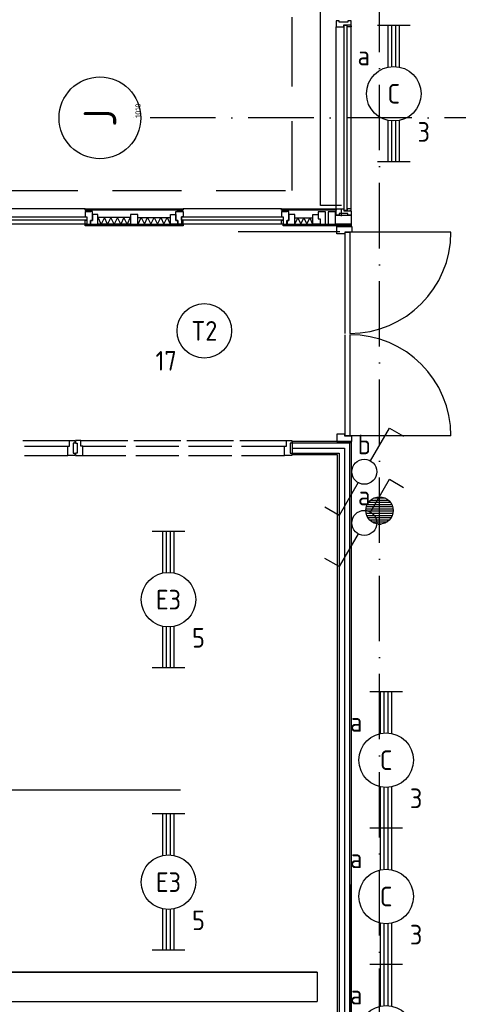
# Model space of a CAD drawing. Header units: millimetres. Extents: x 90707 to 259985, y -1262 to 84291.
# Tile 44 of 85: x 137547 to 141569, y 58680 to 67708. Entities that reach past the tile are written whole.
import ezdxf
from ezdxf.enums import TextEntityAlignment as Align

# ---------------------------------------------------------------- set-up
doc = ezdxf.new("R2010")
doc.units = ezdxf.units.MM
doc.header["$LTSCALE"] = 100
doc.linetypes.add('DASHDOT', pattern=[9, 6, -1.5, 0, -1.5])
doc.linetypes.add('HIDDEN', pattern=[9.525, 6.35, -3.175])
doc.layers.get('0').update_dxf_attribs({"linetype": 'CONTINUOUS'})
for name, color, linetype in [('AL$1----_MAATVOERING', 7, 'CONTINUOUS'), ('AL$7----_STRAMIEN', 1, 'DASHDOT'), ('AL$8----_HULPLIJNEN', 2, 'CONTINUOUS'), ('AL21----_BUITENWAND', 4, 'CONTINUOUS'), ('AL21K---_ISOLATIE', 1, 'CONTINUOUS'), ('AL22----_BINNENWAND', 7, 'CONTINUOUS'), ('AL28----_KONSTRUKTIE', 3, 'CONTINUOUS'), ('AL31----_BUITENKOZ', 7, 'CONTINUOUS'), ('AL32----_BINNENKOZ', 7, 'CONTINUOUS'), ('AL32----_DRAAIRICHTING', 1, 'CONTINUOUS'), ('ALL-----_REFLIJNEN', 8, 'CONTINUOUS'), ('ALN-----_BLOCKNAAM', 2, 'CONTINUOUS'), ('ALXAA---_GEWBETON', 12, 'CONTINUOUS'), ('ALXOU---_GLAS', 7, 'CONTINUOUS'), ('EB63101-_ATTRIB', 2, 'CONTINUOUS'), ('EB63102-_ATTRIB', 2, 'CONTINUOUS'), ('EL63101-_LICHT-ARM', 3, 'CONTINUOUS'), ('EL63102-_LICHT-SCH', 3, 'CONTINUOUS'), ('EL6441--_DATACOM', 3, 'CONTINUOUS'), ('KABELGOOT', 8, 'CONTINUOUS'), ('LIJN025', 10, 'CONTINUOUS'), ('VOLGNUMMER', 7, 'CONTINUOUS')]:
    doc.layers.add(name, color=color, linetype=linetype)
doc.styles.add('1_8', font='ISO', dxfattribs={"height": 1.8})
doc.styles.add('2_0', font='iso', dxfattribs={"height": 200})
doc.styles.add('NORATT', font='isocp.shx')
doc.styles.get("Standard").update_dxf_attribs({"font": 'iso.shx'})

# ---------------------------------------------------------------- blocks, each defined once
blk = doc.blocks.new('ES3SW')
for points in [[(0.575, 0.996), (2.309, 4), (3.608, 3.25)], [(-0.575, -0.996), (-2.309, -4), (-3.608, -3.25)]]:
    blk.add_lwpolyline(points)
blk.add_circle((0, 0), 1.15)
at = {"style": '1_8'}
for tag, flags, p in [('SCHAK', 8, (3, 5.5)), ('KAST', 9, (-3, 0.5)), ('M_CODE', 9, (0, 0)), ('DOEL', 9, (-3, -2)), ('GROEP', 9, (-3, -4.5))]:
    blk.add_attdef(tag, text='', height=1.8, dxfattribs=dict(at, flags=flags)).set_placement(p, align=Align.MIDDLE_CENTER)
blk = doc.blocks.new('EJ3T20')
at = {"color": 0}
for p, q in [((-6.25, -1.5), (-6.25, 1.5)), ((-6.25, -1.5), (-6.25, 1.5)), ((6.25, -1.5), (6.25, 1.5)), ((6.25, -1.5), (6.25, 1.5)), ((-6.25, 0.525), (-2.444, 0.525)), ((-6.25, 0.525), (-2.444, 0.525)), ((-6.25, 0.175), (-2.494, 0.175)), ((-6.25, 0.175), (-2.494, 0.175)), ((2.444, 0.525), (6.25, 0.525)), ((2.444, 0.525), (6.25, 0.525)), ((2.494, 0.175), (6.25, 0.175)), ((2.494, 0.175), (6.25, 0.175)), ((-6.25, -0.175), (-2.494, -0.175)), ((-6.25, -0.175), (-2.494, -0.175)), ((-6.25, -0.525), (-2.444, -0.525)), ((-6.25, -0.525), (-2.444, -0.525)), ((2.444, -0.525), (6.25, -0.525)), ((2.444, -0.525), (6.25, -0.525)), ((2.494, -0.175), (6.25, -0.175)), ((2.494, -0.175), (6.25, -0.175))]:
    blk.add_line(p, q, dxfattribs=at)
blk.add_circle((0, 0), 2.5, dxfattribs=at)
blk.add_circle((0, 0), 2.5, dxfattribs=at)
at = {"style": 'NORATT', "flags": 9}
blk.add_attdef('GELIJK', text='', height=1.8, dxfattribs=at).set_placement((3.5, 5), align=Align.MIDDLE_CENTER)
at = {"color": 6}
for tag, style, flags, p in [('SCHAK', 'NORATT', 8, (3.5, 2.75)), ('SCHAK', '1_8', 8, (3.5, 2.75)), ('A_CODE', 'NORATT', 8, (0, 0)), ('A_CODE', '1_8', 8, (0, 0)), ('GROEP', 'NORATT', 8, (-3.5, -2.75)), ('GROEP', '1_8', 8, (-3.5, -2.75)), ('KAST', 'NORATT', 9, (3.5, -2.75)), ('KAST', '1_8', 9, (3.5, -2.75))]:
    blk.add_attdef(tag, text='', height=1.8, dxfattribs=dict(at, style=style, flags=flags)).set_placement(p, align=Align.MIDDLE)
blk = doc.blocks.new('ES3G00')
blk.add_circle((0, 0), 2.5)
at = {"color": 6, "style": '1_8'}
for tag, flags, p in [('SCHAK', 8, (3.5, 2.75)), ('A_CODE', 8, (0, 0)), ('GROEP', 8, (-3.5, -2.75)), ('KAST', 9, (3.5, -2.75))]:
    blk.add_attdef(tag, text='', height=1.8, dxfattribs=dict(at, flags=flags)).set_placement(p, align=Align.MIDDLE)
blk = doc.blocks.new('1010')
at = {"layer": 'AL$7----_STRAMIEN', "color": 7, "linetype": 'Continuous'}
blk.add_circle((0, 750), 750, dxfattribs=at)
at = {"layer": 'AL$7----_STRAMIEN', "color": 3, "linetype": 'Continuous'}
blk.add_attdef('STR-NAAM', text='', height=600, rotation=360, dxfattribs=at).set_placement((0, 750), align=Align.MIDDLE)
at = {"layer": 'ALN-----_BLOCKNAAM', "linetype": 'Continuous'}
blk.add_text('1010', height=100, dxfattribs=at).set_placement((0, 0))
blk = doc.blocks.new('EH100000')
at = {"linetype": 'ByBlock'}
for p, q in [((1, 0.5), (0, 0.5)), ((1, 0.5, 1), (0, 0.5, 1)), ((0, -0.5, 1), (1, -0.5, 1)), ((1, -0.5), (0, -0.5))]:
    blk.add_line(p, q, dxfattribs=at)
at = {"linetype": 'ByBlock', "invisible_edges": 15}
for points in [[(1, -0.5), (0, -0.5), (0, 0.5), (1, 0.5)], [(0, 0.5), (1, 0.5), (1, 0.5, 1), (0, 0.5, 1)], [(0, -0.5, 1), (1, -0.5, 1), (1, -0.5), (0, -0.5)]]:
    blk.add_3dface(points, dxfattribs=at)
at = {"linetype": 'ByBlock', "style": '2_0', "flags": 8}
blk.add_attdef('FUNCTIE', text='', height=0.5, dxfattribs=at).set_placement((0.5, 0), align=Align.MIDDLE)
at = {"linetype": 'ByBlock', "flags": 9}
blk.add_attdef('SCHOT', text='', height=0.5, dxfattribs=at).set_placement((0.5, 0), align=Align.MIDDLE)
blk = doc.blocks.new('A$Cca306792')
at = {"layer": 'AL$1----_MAATVOERING', "color": 8, "linetype": 'HIDDEN'}
for p, q in [((48928.3, 67404.5), (48928.3, 76869.5)), ((43468.3, 67404.5), (48928.3, 67404.5))]:
    blk.add_line(p, q, dxfattribs=at)
at = {"layer": 'AL$1----_MAATVOERING', "color": 8}
blk.add_line((49468.3, 65104.7), (49468.3, 51254.9), dxfattribs=at)
at = {"layer": 'AL$7----_STRAMIEN', "color": 1}
blk.add_line((49728.3, 39869.5), (49728.3, 78662.2), dxfattribs=at)
blk.add_lwpolyline([(86028.3, 68069.5), (47456.2, 68069.5)], dxfattribs=at)
at = {"layer": 'AL$8----_HULPLIJNEN', "color": 8}
blk.add_line((49468.3, 54107.3), (49468.3, 61041.9), dxfattribs=at)
at = {"layer": 'AL21----_BUITENWAND', "color": 8}
for p, q in [((49188.3, 67264.7), (49188.3, 77009.7)), ((49378.3, 67264.7), (49188.3, 67264.7)), ((49468.3, 67093.7), (49324.3, 67093.7)), ((49354.3, 67078.7), (49417.3, 67078.7)), ((49417.3, 67078.7), (49417.3, 67078.7)), ((49417.3, 67078.7), (49468.3, 67078.7)), ((49468.3, 67093.7), (49468.3, 67078.7)), ((49414.5, 66093.4), (49414.5, 67020.4)), ((49414.5, 67020.4), (49455.5, 67020.4)), ((50382.5, 67020.4), (49455.5, 67020.4)), ((49455.5, 67020.4), (49455.5, 66093.4)), ((49414.5, 65154.4), (49414.5, 66081.4)), ((49455.5, 66081.4), (49455.5, 65154.4)), ((49408.5, 65169.4), (49336.5, 65169.4)), ((49336.5, 65169.4), (49336.5, 65102.4)), ((49336.5, 65102.4), (49424.5, 65102.4)), ((49354.3, 65093.7), (49468.3, 65093.7)), ((49408.5, 65152.4), (49408.5, 65169.4)), ((49475.5, 65152.4), (49408.5, 65152.4)), ((49455.5, 65154.4), (49414.5, 65154.4)), ((49424.5, 65102.4), (49424.5, 65102.4)), ((49424.5, 65102.4), (49475.5, 65102.4)), ((50382.5, 65154.4), (49455.5, 65154.4)), ((49475.5, 65102.4), (49475.5, 65152.4)), ((49475.5, 65102.4), (49475.5, 65152.4))]:
    blk.add_line(p, q, dxfattribs=at)
blk.add_lwpolyline([(49475.5, 67072.4), (49475.5, 67022.4), (49408.5, 67022.4), (49408.5, 67005.4), (49336.5, 67005.4), (49336.5, 67072.4), (49424.5, 67072.4), (49424.5, 67072.4), (49475.5, 67072.4), (49475.5, 67022.4)], dxfattribs=at)
for centre, start, end in [((49455.5, 67020.4), 270, 0), ((49455.5, 65154.4), 0, 90)]:
    blk.add_arc(centre, 927, start, end, dxfattribs=at)
at = {"layer": 'AL21K---_ISOLATIE', "color": 8, "linetype": 'Continuous'}
for p, q in [((47444.8, 67155.7), (47145.3, 67155.7)), ((47444.8, 67095.7), (47145.3, 67095.7)), ((47175.3, 67095.7), (47149.3, 67155.7)), ((47205.2, 67155.7), (47175.3, 67095.7)), ((47235.2, 67095.7), (47205.2, 67155.7)), ((47265.1, 67155.7), (47235.2, 67095.7)), ((47295.1, 67095.7), (47265.1, 67155.7)), ((47325, 67155.7), (47295.1, 67095.7)), ((47355, 67095.7), (47325, 67155.7)), ((47384.9, 67155.7), (47355, 67095.7)), ((47414.9, 67095.7), (47384.9, 67155.7)), ((47440.9, 67155.7), (47414.9, 67095.7)), ((47511.8, 67155.7), (47811.3, 67155.7)), ((47511.8, 67095.7), (47811.3, 67095.7)), ((47515.8, 67095.7), (47541.8, 67155.7)), ((47541.8, 67155.7), (47571.7, 67095.7)), ((47571.7, 67095.7), (47601.7, 67155.7)), ((47601.7, 67155.7), (47631.6, 67095.7)), ((47631.6, 67095.7), (47661.6, 67155.7)), ((47661.6, 67155.7), (47691.5, 67095.7)), ((47691.5, 67095.7), (47721.5, 67155.7)), ((47721.5, 67155.7), (47751.4, 67095.7)), ((47751.4, 67095.7), (47781.4, 67155.7)), ((47781.4, 67155.7), (47807.4, 67095.7)), ((48951.3, 67153.7), (49115.3, 67153.7)), ((48951.3, 67093.7), (49115.3, 67093.7)), ((48952.7, 67093.7), (48978.7, 67153.7)), ((48978.7, 67153.7), (49006, 67093.7)), ((49006, 67093.7), (49033.3, 67153.7)), ((49033.3, 67153.7), (49060.7, 67093.7)), ((49060.7, 67093.7), (49088, 67153.7)), ((49088, 67153.7), (49114, 67093.7))]:
    blk.add_line(p, q, dxfattribs=at)
at = {"layer": 'AL22----_BINNENWAND', "color": 8}
for p, q in [((48929.8, 65104.7), (49468.3, 65104.7)), ((48929.8, 64979.7), (48929.8, 65104.7)), ((49468.3, 65104.7), (49468.3, 54489.7)), ((49343.3, 64979.7), (48929.8, 64979.7)), ((49343.3, 54614.7), (49343.3, 64979.7))]:
    blk.add_line(p, q, dxfattribs=at)
at = {"layer": 'AL22----_BINNENWAND', "color": 8, "linetype": 'Continuous'}
for p, q in [((48929.8, 65089.7), (49453.3, 65089.7)), ((49453.3, 65089.7), (49453.3, 54504.7)), ((48929.8, 64994.7), (49358.3, 64994.7)), ((49358.3, 64994.7), (49358.3, 54599.7))]:
    blk.add_line(p, q, dxfattribs=at)
at = {"layer": 'AL28----_KONSTRUKTIE', "color": 8}
blk.add_circle((49728.3, 64469.5), 125, dxfattribs=at)
at = {"layer": 'AL31----_BUITENKOZ', "color": 8, "linetype": 'Continuous'}
for p, q in [((49335.3, 68960.7), (49329.3, 68960.7)), ((49329.3, 68960.7), (49329.3, 68941.7)), ((49329.3, 68941.7), (49329.3, 68904.7)), ((49329.3, 68904.7), (49336.3, 68904.7)), ((49349.3, 68960.7), (49335.3, 68960.7)), ((49336.3, 68904.7), (49340.3, 68904.7)), ((49340.3, 68904.7), (49348.3, 68904.7)), ((49348.3, 68904.7), (49401.3, 68904.7)), ((49358.3, 68960.7), (49349.3, 68960.7)), ((49349.3, 68960.7), (49349.3, 68960.7)), ((49358.3, 68946.7), (49358.3, 68960.7)), ((49438.3, 68946.7), (49358.3, 68946.7)), ((49401.3, 68904.7), (49401.3, 68921.7)), ((49401.3, 68921.7), (49468.3, 68921.7)), ((49431.3, 68921.7), (49463.3, 68921.7)), ((49431.3, 68904.7), (49431.3, 68921.7)), ((49468.3, 68904.7), (49431.3, 68904.7)), ((49448.3, 68960.7), (49438.3, 68960.7)), ((49438.3, 68960.7), (49438.3, 68946.7)), ((49462.3, 68960.7), (49448.3, 68960.7)), ((49448.3, 68960.7), (49448.3, 68960.7)), ((49468.3, 68960.7), (49462.3, 68960.7)), ((49463.3, 68921.7), (49463.3, 68916.7)), ((49463.3, 68916.7), (49468.3, 68916.7)), ((49468.3, 68921.7), (49468.3, 68960.7)), ((49468.3, 68916.7), (49468.3, 68904.7)), ((49115.3, 67093.7), (49115.3, 67183.7)), ((49115.3, 67183.7), (49165.3, 67183.7)), ((49232.3, 67207.7), (49165.3, 67207.7)), ((49165.3, 67207.7), (49165.3, 67142.7)), ((49165.3, 67183.7), (49165.3, 67142.7)), ((49232.3, 67128.7), (49232.3, 67207.7)), ((49257.3, 67207.7), (49257.3, 67093.7)), ((49324.3, 67207.7), (49257.3, 67207.7)), ((49324.3, 67093.7), (49324.3, 67207.7)), ((49324.3, 67093.7), (49324.3, 67178.7)), ((49324.3, 67178.7), (49468.3, 67178.7)), ((49329.3, 67197.6), (49329.3, 67234.7)), ((49329.3, 67234.7), (49336.3, 67234.7)), ((49329.3, 67178.7), (49329.3, 67197.6)), ((49335.3, 67178.7), (49329.3, 67178.7)), ((49348.8, 67178.7), (49335.3, 67178.7)), ((49336.3, 67234.7), (49340.3, 67234.7)), ((49340.3, 67234.7), (49348.3, 67234.7)), ((49348.3, 67234.7), (49401.3, 67234.7)), ((49358.3, 67178.7), (49348.8, 67178.7)), ((49348.8, 67178.7), (49348.8, 67178.7)), ((49438.3, 67192.7), (49358.3, 67192.7)), ((49358.3, 67192.7), (49358.3, 67178.7)), ((49401.3, 67234.7), (49401.3, 67217.7)), ((49401.3, 67217.7), (49468.3, 67217.7)), ((49468.3, 67234.7), (49431.3, 67234.7)), ((49431.3, 67234.7), (49431.3, 67217.7)), ((49431.3, 67217.7), (49463.3, 67217.7)), ((49438.3, 67178.7), (49438.3, 67192.7)), ((49448.3, 67178.7), (49438.3, 67178.7)), ((49462.3, 67178.7), (49448.3, 67178.7)), ((49448.3, 67178.7), (49448.3, 67178.7)), ((49468.3, 67178.7), (49462.3, 67178.7)), ((49463.3, 67217.7), (49463.3, 67222.7)), ((49463.3, 67222.7), (49468.3, 67222.7)), ((49468.3, 67222.7), (49468.3, 67234.7)), ((49468.3, 67217.7), (49468.3, 67178.7)), ((49468.3, 67178.7), (49468.3, 67093.7)), ((49182.3, 67093.7), (49115.3, 67093.7)), ((49165.3, 67142.7), (49182.3, 67142.7)), ((49165.3, 67142.7), (49182.3, 67142.7)), ((49182.3, 67142.7), (49182.3, 67093.7)), ((49182.3, 67142.7), (49182.3, 67093.7)), ((49182.3, 67093.7), (49217.3, 67093.7)), ((49217.3, 67093.7), (49232.3, 67093.7)), ((49232.3, 67093.7), (49232.3, 67128.7)), ((49257.3, 67093.7), (49324.3, 67093.7))]:
    blk.add_line(p, q, dxfattribs=at)
at = {"layer": 'AL31----_BUITENKOZ', "color": 8}
for p, q in [((49329.3, 67234.7), (49329.3, 68904.7)), ((49468.3, 67234.7), (49468.3, 68904.7)), ((47028.3, 67234.7), (46128.3, 67234.7)), ((47028.3, 67222.7), (47028.3, 67234.7)), ((47028.3, 67234.7), (47928.3, 67234.7)), ((47928.3, 67222.7), (47028.3, 67222.7)), ((47095.3, 67209.7), (47028.3, 67209.7)), ((47028.3, 67209.7), (47028.3, 67162.7)), ((47081.3, 67222.7), (47038.3, 67222.7)), ((47038.3, 67222.7), (47038.3, 67209.7)), ((47038.3, 67209.7), (47081.3, 67209.7)), ((47081.3, 67209.7), (47081.3, 67222.7)), ((47095.3, 67128.7), (47095.3, 67209.7)), ((47145.3, 67183.7), (47095.3, 67183.7)), ((47095.3, 67183.7), (47095.3, 67128.7)), ((47145.3, 67095.7), (47145.3, 67183.7)), ((47511.8, 67183.7), (47444.8, 67183.7)), ((47444.8, 67183.7), (47444.8, 67095.7)), ((47511.8, 67095.7), (47511.8, 67183.7)), ((47811.3, 67095.7), (47811.3, 67183.7)), ((47811.3, 67183.7), (47861.3, 67183.7)), ((47861.3, 67128.7), (47861.3, 67209.7)), ((47861.3, 67209.7), (47928.3, 67209.7)), ((47861.3, 67183.7), (47861.3, 67128.7)), ((47875.3, 67209.7), (47875.3, 67222.7)), ((47875.3, 67222.7), (47918.3, 67222.7)), ((47918.3, 67209.7), (47875.3, 67209.7)), ((47918.3, 67222.7), (47918.3, 67209.7)), ((47928.3, 67234.7), (47928.3, 67222.7)), ((48828.3, 67234.7), (47928.3, 67234.7)), ((47928.3, 67209.7), (47928.3, 67162.7)), ((48828.3, 67222.7), (48828.3, 67234.7)), ((48828.3, 67234.7), (49329.3, 67234.7)), ((49329.3, 67222.7), (48828.3, 67222.7)), ((48895.3, 67209.7), (48828.3, 67209.7)), ((48828.3, 67209.7), (48828.3, 67162.7)), ((48881.3, 67222.7), (48838.3, 67222.7)), ((48838.3, 67222.7), (48838.3, 67209.7)), ((48838.3, 67209.7), (48881.3, 67209.7)), ((48881.3, 67209.7), (48881.3, 67222.7)), ((48895.3, 67128.7), (48895.3, 67209.7)), ((48951.3, 67183.7), (48895.3, 67183.7)), ((48895.3, 67183.7), (48895.3, 67128.7)), ((48951.3, 67093.7), (48951.3, 67183.7)), ((49329.3, 67234.7), (49329.3, 67222.7)), ((49378.3, 67169.7), (49378.3, 67234.7)), ((47028.3, 67095.7), (46128.3, 67095.7)), ((47028.3, 67162.7), (47045.3, 67162.7)), ((47028.3, 67095.7), (47028.3, 67132.7)), ((47028.3, 67132.7), (47045.3, 67132.7)), ((47028.3, 67078.7), (47028.3, 67095.7)), ((47028.3, 67095.7), (47928.3, 67095.7)), ((47045.3, 67095.7), (47028.3, 67095.7)), ((47928.3, 67078.7), (47028.3, 67078.7)), ((47045.3, 67162.7), (47045.3, 67095.7)), ((47045.3, 67132.7), (47045.3, 67095.7)), ((47045.3, 67095.7), (47078.3, 67095.7)), ((47095.3, 67128.7), (47078.3, 67128.7)), ((47078.3, 67128.7), (47078.3, 67095.7)), ((47078.3, 67095.7), (47078.3, 67128.7)), ((47078.3, 67128.7), (47095.3, 67128.7)), ((47078.3, 67095.7), (47145.3, 67095.7)), ((47444.8, 67095.7), (47511.8, 67095.7)), ((47878.3, 67095.7), (47811.3, 67095.7)), ((47878.3, 67128.7), (47861.3, 67128.7)), ((47861.3, 67128.7), (47878.3, 67128.7)), ((47878.3, 67095.7), (47878.3, 67128.7)), ((47878.3, 67128.7), (47878.3, 67095.7)), ((47911.3, 67095.7), (47878.3, 67095.7)), ((47928.3, 67162.7), (47911.3, 67162.7)), ((47911.3, 67162.7), (47911.3, 67095.7)), ((47911.3, 67132.7), (47911.3, 67095.7)), ((47928.3, 67132.7), (47911.3, 67132.7)), ((47911.3, 67095.7), (47928.3, 67095.7)), ((47928.3, 67095.7), (47928.3, 67132.7)), ((47928.3, 67095.7), (47928.3, 67078.7)), ((48828.3, 67095.7), (47928.3, 67095.7)), ((48828.3, 67162.7), (48845.3, 67162.7)), ((48828.3, 67095.7), (48828.3, 67132.7)), ((48828.3, 67132.7), (48845.3, 67132.7)), ((48845.3, 67095.7), (48828.3, 67095.7)), ((48845.3, 67162.7), (48845.3, 67095.7)), ((48845.3, 67132.7), (48845.3, 67095.7)), ((48845.3, 67095.7), (48878.3, 67095.7)), ((48845.3, 67078.7), (48845.3, 67093.7)), ((48845.3, 67093.7), (49468.3, 67093.7)), ((49468.3, 67078.7), (48845.3, 67078.7)), ((48878.3, 67095.7), (48878.3, 67128.7)), ((48878.3, 67128.7), (48895.3, 67128.7)), ((48895.3, 67128.7), (48880.3, 67128.7)), ((48880.3, 67128.7), (48880.3, 67093.7)), ((48880.3, 67093.7), (48951.3, 67093.7))]:
    blk.add_line(p, q, dxfattribs=at)
at = {"layer": 'AL32----_BINNENKOZ', "color": 8}
for p, q in [((46456.8, 65111.7), (46885.8, 65111.7)), ((46885.8, 65060.7), (46885.8, 65111.7)), ((46885.8, 65111.7), (46935.8, 65111.7)), ((46935.8, 65111.7), (46935.8, 65086.7)), ((46940.8, 65111.7), (46940.8, 65086.7)), ((46990.8, 65111.7), (46940.8, 65111.7)), ((46990.8, 65060.7), (46990.8, 65111.7)), ((46990.8, 65111.7), (47419.8, 65111.7)), ((47475.8, 65111.7), (47904.8, 65111.7)), ((47960.8, 65111.7), (48389.8, 65111.7)), ((48445.8, 65111.7), (48874.8, 65111.7)), ((48874.8, 65060.7), (48874.8, 65111.7)), ((48874.8, 65111.7), (48924.8, 65111.7)), ((48924.8, 65111.7), (48924.8, 65086.7)), ((46473.8, 65060.7), (46868.8, 65060.7)), ((46868.8, 64972.7), (46868.8, 65060.7)), ((46868.8, 65060.7), (46885.8, 65060.7)), ((46935.8, 65086.7), (46919.8, 65086.7)), ((46919.8, 65086.7), (46919.8, 64994.7)), ((46940.8, 65086.7), (46956.8, 65086.7)), ((46956.8, 65086.7), (46956.8, 64994.7)), ((47007.8, 65060.7), (46990.8, 65060.7)), ((47007.8, 64972.7), (47007.8, 65060.7)), ((47007.8, 65060.7), (47402.8, 65060.7)), ((47492.8, 65060.7), (47887.8, 65060.7)), ((47977.8, 65060.7), (48372.8, 65060.7)), ((48462.8, 65060.7), (48857.8, 65060.7)), ((48857.8, 64972.7), (48857.8, 65060.7)), ((48857.8, 65060.7), (48874.8, 65060.7)), ((48924.8, 65086.7), (48908.8, 65086.7)), ((48908.8, 65086.7), (48908.8, 64994.7)), ((46473.8, 64972.7), (46868.8, 64972.7)), ((46935.8, 64972.7), (46868.8, 64972.7)), ((46919.8, 64994.7), (46935.8, 64994.7)), ((46935.8, 64994.7), (46935.8, 64972.7)), ((46956.8, 64994.7), (46940.8, 64994.7)), ((46940.8, 64994.7), (46940.8, 64972.7)), ((46940.8, 64972.7), (47007.8, 64972.7)), ((47007.8, 64972.7), (47402.8, 64972.7)), ((47492.8, 64972.7), (47887.8, 64972.7)), ((47977.8, 64972.7), (48372.8, 64972.7)), ((48462.8, 64972.7), (48857.8, 64972.7)), ((48924.8, 64972.7), (48857.8, 64972.7)), ((48908.8, 64994.7), (48924.8, 64994.7)), ((48924.8, 64994.7), (48924.8, 64972.7))]:
    blk.add_line(p, q, dxfattribs=at)
at = {"layer": 'AL32----_DRAAIRICHTING', "color": 8}
blk.add_line((48431.3, 67028.7), (49365.3, 67028.7), dxfattribs=at)
at = {"layer": 'ALL-----_REFLIJNEN', "color": 8, "linetype": 'Continuous'}
for p, q in [((48929.8, 65042.2), (49405.8, 65042.2)), ((49405.8, 65042.2), (49405.8, 54552.2))]:
    blk.add_line(p, q, dxfattribs=at)
at = {"layer": 'ALXAA---_GEWBETON', "color": 8}
for p, q in [((49647.9, 64565.2), (49808.7, 64565.2)), ((49681, 64585.2), (49775.6, 64585.2)), ((49603.4, 64465.2), (49853.2, 64465.2)), ((49604.3, 64485.2), (49852.3, 64485.2)), ((49608.5, 64505.2), (49848.1, 64505.2)), ((49616.4, 64525.2), (49840.2, 64525.2)), ((49628.9, 64545.2), (49827.8, 64545.2)), ((49605.7, 64445.2), (49850.9, 64445.2)), ((49611.4, 64425.2), (49845.2, 64425.2)), ((49621.1, 64405.2), (49835.5, 64405.2)), ((49636, 64385.2), (49820.6, 64385.2)), ((49659.4, 64365.2), (49797.2, 64365.2)), ((49715, 64345.2), (49741.7, 64345.2))]:
    blk.add_line(p, q, dxfattribs=at)
at = {"layer": 'ALXOU---_GLAS', "color": 8}
for p, q in [((49403.3, 68919.7), (49429.3, 68919.7)), ((49403.3, 67219.7), (49403.3, 68919.7)), ((49429.3, 68919.7), (49429.3, 67219.7)), ((49429.3, 67219.7), (49403.3, 67219.7)), ((46111.3, 67162.7), (47045.3, 67162.7)), ((47045.3, 67132.7), (46111.3, 67132.7)), ((47045.3, 67162.7), (47045.3, 67132.7)), ((47911.3, 67132.7), (47911.3, 67162.7)), ((47911.3, 67162.7), (48845.3, 67162.7)), ((48845.3, 67132.7), (47911.3, 67132.7)), ((48845.3, 67162.7), (48845.3, 67132.7))]:
    blk.add_line(p, q, dxfattribs=at)
at = {"layer": 'KABELGOOT'}
blk.add_line((49157.1, 60238.3), (49157.1, 59968.3), dxfattribs=at)
at = {"layer": 'LIJN025'}
blk.add_line((44158.7, 61907.7, -3650), (47901.9, 61907.7, -3650), dxfattribs=at)
at = {"layer": 'AL$7----_STRAMIEN', "xscale": 0.5, "yscale": 0.5, "zscale": 0.5, "rotation": 90}
blk.add_blockref('1010', (47539.4, 68069.5), dxfattribs=at).add_auto_attribs({'STR-NAAM': 'J'})
at = {"layer": 'KABELGOOT', "xscale": 8188.332873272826, "yscale": 270, "zscale": 60, "rotation": 180}
blk.add_blockref('EH100000', (49157.1, 60103.3), dxfattribs=at)
at = {"layer": 'VOLGNUMMER', "color": 252, "linetype": 'ByBlock'}
for tag, p in [('0.28', (16186.8, 74214.2)), ('0.16', (78892.6, 73104.9)), ('0.17', (62961.4, 72993.7)), ('0.29', (35887.3, 72528.7)), ('0.18', (53124.4, 64542.4)), ('0.701', (85482.2, 63517.2)), ('0.32', (36092.4, 63165.6)), ('0.30', (29365.6, 63127.8)), ('0.12', (90689.5, 63023.6)), ('0.29A', (33164.9, 62744.5)), ('0.30', (38191.2, 61493.7)), ('0.27', (17657, 61362.6)), ('0.19', (61479.4, 61433)), ('0.14', (89762.2, 60088.3)), ('0.33', (45869.2, 59450.3)), ('0.15', (73453.9, 57402.1)), ('0.801', (112714.4, 57073.3)), ('0.25', (28058.4, 57013.2)), ('0.18A', (61029.2, 56759.4)), ('0.26A', (36299, 54851)), ('0.20', (60894.5, 53506.4)), ('0.800', (90980.3, 50804)), ('0.25A', (73288.1, 48435.5)), ('0.21', (58702.5, 48177.6)), ('0.300', (94483.1, 48257)), ('0.24', (35040.6, 47782.8)), ('0.102', (87630.8, 47613.4)), ('0.203', (95794.7, 46197)), ('0.26', (18559.4, 46118.8)), ('0.802', (68387.3, 42721)), ('0.204', (95496.6, 42148.7)), ('0.07B', (66790.5, 38908.8)), ('0.702', (95327.1, 36512.9))]:
    blk.add_attdef(tag, text='', height=250, dxfattribs=at).set_placement(p, align=Align.MIDDLE_CENTER)
at = {"layer": 'VOLGNUMMER', "color": 8, "linetype": 'ByBlock'}
blk.add_attdef('0.600', text='', height=250, dxfattribs=at).set_placement((96800.2, 48299.9), align=Align.MIDDLE_CENTER)

msp = doc.modelspace()

# ---------------------------------------------------------------- block references
at = {"layer": 'EL63101-_LICHT-ARM'}
ref = msp.add_blockref('EJ3T20', (140976.8, 67028.8), dxfattribs=dict(at, xscale=100, yscale=100, zscale=100, rotation=90))
ref.add_attrib('A_CODE', 'C', dxfattribs={"layer": 'EB63101-_ATTRIB', "color": 1, "height": 180, "style": '1_8', "flags": 8}).set_placement((140976.8, 67028.8), align=Align.MIDDLE)
ref.add_attrib('GROEP', '3', dxfattribs={"layer": 'EB63101-_ATTRIB', "color": 1, "height": 180, "style": '1_8', "flags": 8}).set_placement((141251.8, 66678.8), align=Align.MIDDLE)
ref.add_attrib('SCHAK', 'a', dxfattribs={"layer": 'EB63101-_ATTRIB', "color": 1, "height": 180, "style": '1_8', "flags": 8}).set_placement((140701.8, 67378.8), align=Align.MIDDLE)
ref = msp.add_blockref('ES3G00', (139239.9, 64854.9), dxfattribs=dict(at, xscale=100, yscale=100, zscale=100))
ref.add_attrib('A_CODE', 'T2', dxfattribs={"layer": 'EB63101-_ATTRIB', "color": 1, "height": 180, "style": '1_8', "flags": 8}).set_placement((139239.9, 64854.9), align=Align.MIDDLE)
ref.add_attrib('GROEP', '17', dxfattribs={"layer": 'EB63101-_ATTRIB', "color": 1, "height": 180, "style": '1_8', "flags": 8}).set_placement((138889.9, 64579.9), align=Align.MIDDLE)
ref = msp.add_blockref('EJ3T20', (138911.1, 62390.2, 3500), dxfattribs=dict(at, xscale=100, yscale=100, zscale=100, rotation=90))
ref.add_attrib('A_CODE', 'E3', dxfattribs={"layer": 'EB63101-_ATTRIB', "color": 1, "height": 180, "style": '1_8', "flags": 8}).set_placement((138911.1, 62390.2, 3500), align=Align.MIDDLE)
ref.add_attrib('GROEP', '5', dxfattribs={"layer": 'EB63101-_ATTRIB', "color": 1, "height": 180, "style": '1_8', "flags": 8}).set_placement((139186.1, 62040.2, 3500), align=Align.MIDDLE)
ref = msp.add_blockref('EJ3T20', (140906.8, 60918.7), dxfattribs=dict(at, xscale=100, yscale=100, zscale=100, rotation=90))
ref.add_attrib('A_CODE', 'C', dxfattribs={"layer": 'EB63101-_ATTRIB', "color": 1, "height": 180, "style": '1_8', "flags": 8}).set_placement((140906.8, 60918.7), align=Align.MIDDLE)
ref.add_attrib('GROEP', '3', dxfattribs={"layer": 'EB63101-_ATTRIB', "color": 1, "height": 180, "style": '1_8', "flags": 8}).set_placement((141181.8, 60568.7), align=Align.MIDDLE)
ref.add_attrib('SCHAK', 'a', dxfattribs={"layer": 'EB63101-_ATTRIB', "color": 1, "height": 180, "style": '1_8', "flags": 8}).set_placement((140631.8, 61268.7), align=Align.MIDDLE)
ref = msp.add_blockref('EJ3T20', (138911.1, 59800.2, 3500), dxfattribs=dict(at, xscale=100, yscale=100, zscale=100, rotation=90))
ref.add_attrib('A_CODE', 'E3', dxfattribs={"layer": 'EB63101-_ATTRIB', "color": 1, "height": 180, "style": '1_8', "flags": 8}).set_placement((138911.1, 59800.2, 3500), align=Align.MIDDLE)
ref.add_attrib('GROEP', '5', dxfattribs={"layer": 'EB63101-_ATTRIB', "color": 1, "height": 180, "style": '1_8', "flags": 8}).set_placement((139186.1, 59450.2, 3500), align=Align.MIDDLE)
ref = msp.add_blockref('EJ3T20', (140906.8, 59668.7), dxfattribs=dict(at, xscale=100, yscale=100, zscale=100, rotation=90))
ref.add_attrib('A_CODE', 'C', dxfattribs={"layer": 'EB63101-_ATTRIB', "color": 1, "height": 180, "style": '1_8', "flags": 8}).set_placement((140906.8, 59668.7), align=Align.MIDDLE)
ref.add_attrib('GROEP', '3', dxfattribs={"layer": 'EB63101-_ATTRIB', "color": 1, "height": 180, "style": '1_8', "flags": 8}).set_placement((141181.8, 59318.7), align=Align.MIDDLE)
ref.add_attrib('SCHAK', 'a', dxfattribs={"layer": 'EB63101-_ATTRIB', "color": 1, "height": 180, "style": '1_8', "flags": 8}).set_placement((140631.8, 60018.7), align=Align.MIDDLE)
ref = msp.add_blockref('EJ3T20', (140906.8, 58418.7), dxfattribs=dict(at, xscale=100, yscale=100, zscale=100, rotation=90))
ref.add_attrib('A_CODE', 'C', dxfattribs={"layer": 'EB63101-_ATTRIB', "color": 1, "height": 180, "style": '1_8', "flags": 8}).set_placement((140906.8, 58418.7), align=Align.MIDDLE)
ref.add_attrib('GROEP', '3', dxfattribs={"layer": 'EB63101-_ATTRIB', "color": 1, "height": 180, "style": '1_8', "flags": 8}).set_placement((141181.8, 58068.7), align=Align.MIDDLE)
ref.add_attrib('SCHAK', 'a', dxfattribs={"layer": 'EB63101-_ATTRIB', "color": 1, "height": 180, "style": '1_8', "flags": 8}).set_placement((140631.8, 58768.7), align=Align.MIDDLE)
at = {"layer": 'EL63102-_LICHT-SCH'}
ref = msp.add_blockref('ES3SW', (140706.7, 63562.7), dxfattribs=dict(at, xscale=100, yscale=100, zscale=100))
ref.add_attrib('SCHAK', 'b', dxfattribs={"layer": 'EB63102-_ATTRIB', "color": 1, "height": 180, "style": '1_8', "flags": 8}).set_placement((140706, 63813), align=Align.MIDDLE_CENTER)
ref = msp.add_blockref('ES3SW', (140706.5, 63093.9), dxfattribs=dict(at, xscale=100, yscale=100, zscale=100))
ref.add_attrib('SCHAK', 'a', dxfattribs={"layer": 'EB63102-_ATTRIB', "color": 1, "height": 180, "style": '1_8', "flags": 8}).set_placement((140705.8, 63344.2), align=Align.MIDDLE_CENTER)
at = {"layer": 'EL6441--_DATACOM'}
msp.add_blockref('A$Cca306792', (91118.2, -1262.1), dxfattribs=at)

doc.saveas('drawing.dxf')
